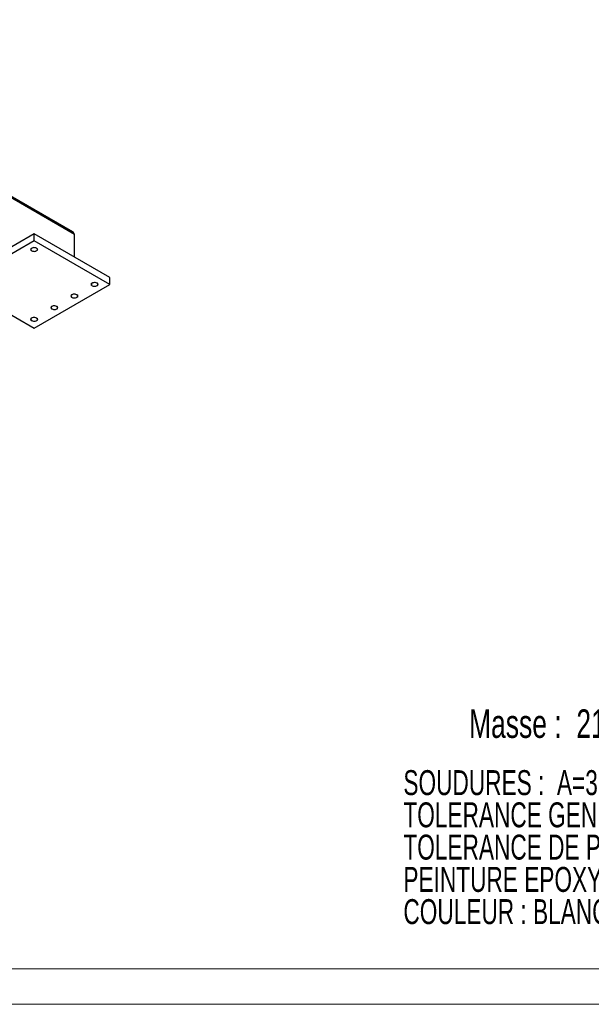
# Model space of a CAD drawing. Header units: millimetres. Extents: x 0 to 841, y 0 to 594.
# Tile 16 of 25: x 577 to 658, y 0 to 138. Entities that reach past the tile are written whole.
import ezdxf

# ---------------------------------------------------------------- set-up
doc = ezdxf.new("R2010")
doc.units = ezdxf.units.MM
doc.layers.add('NOTES', color=6, linetype='Continuous')
doc.layers.add('TRAIT-FINS', color=9, linetype='Continuous')
doc.layers.add('TRAIT-FORT', color=4, linetype='Continuous', lineweight=25)
doc.styles.add('SLDTEXTSTYLE1', font='TXT', dxfattribs={"width": 0.67953})
doc.styles.add('SLDTEXTSTYLE2', font='TXT', dxfattribs={"width": 0.694444})

# ---------------------------------------------------------------- blocks, each defined once
blk = doc.blocks.new('SW_NOTE_0')
at = {"layer": 'NOTES', "color": 0, "char_height": 3.5, "attachment_point": 1, "style": 'SLDTEXTSTYLE1'}
for s, insert in [('SOUDURES :  A=3 CONTINUE ETANCHE', (0, 4.51)), ('TOLERANCE GENERALE : ± 1 mm', (0, -0.01)), ('TOLERANCE DE PLANEITE : ± 1 mm/m', (0, -4.54)), ('PEINTURE EPOXY EP: 60µ', (0, -9.07)), ('COULEUR : BLANC RAL 9010', (0, -13.59))]:
    blk.add_mtext(s, dxfattribs=dict(at, insert=insert))

msp = doc.modelspace()

# ---------------------------------------------------------------- linework, layer by layer
at = {"lineweight": 18}
for p, q in [((836, 5), (5, 5)), ((841, 0), (0, 0))]:
    msp.add_line(p, q, dxfattribs=at)
at = {"layer": 'TRAIT-FINS', "lineweight": 18, "flags": 128}
for points in [[(578.949, 105.713), (578.841, 105.807), (578.803, 105.917), (578.841, 106.028), (578.949, 106.121), (579.111, 106.184), (579.303, 106.206), (579.494, 106.184), (579.656, 106.121), (579.764, 106.028), (579.803, 105.917), (579.764, 105.807), (579.656, 105.713), (579.494, 105.651), (579.303, 105.629), (579.111, 105.651), (578.949, 105.713)], [(587.434, 100.815), (587.326, 100.908), (587.288, 101.019), (587.326, 101.129), (587.434, 101.223), (587.596, 101.285), (587.788, 101.307), (587.979, 101.285), (588.141, 101.223), (588.25, 101.129), (588.288, 101.019), (588.25, 100.908), (588.141, 100.815), (587.979, 100.752), (587.788, 100.73), (587.596, 100.752), (587.434, 100.815)], [(584.606, 99.182), (584.497, 99.276), (584.459, 99.386), (584.497, 99.496), (584.606, 99.59), (584.768, 99.653), (584.959, 99.675), (585.151, 99.653), (585.313, 99.59), (585.421, 99.496), (585.459, 99.386), (585.421, 99.276), (585.313, 99.182), (585.151, 99.119), (584.959, 99.097), (584.768, 99.119), (584.606, 99.182)], [(581.777, 97.549), (581.669, 97.643), (581.631, 97.753), (581.669, 97.864), (581.777, 97.957), (581.94, 98.02), (582.131, 98.042), (582.322, 98.02), (582.485, 97.957), (582.593, 97.864), (582.631, 97.753), (582.593, 97.643), (582.485, 97.549), (582.322, 97.486), (582.131, 97.465), (581.94, 97.486), (581.777, 97.549)], [(578.949, 95.916), (578.841, 96.01), (578.803, 96.12), (578.841, 96.231), (578.949, 96.324), (579.111, 96.387), (579.303, 96.409), (579.494, 96.387), (579.656, 96.324), (579.764, 96.231), (579.803, 96.12), (579.764, 96.01), (579.656, 95.916), (579.494, 95.854), (579.303, 95.832), (579.111, 95.854), (578.949, 95.916)]]:
    msp.add_lwpolyline(points, dxfattribs=at)
at = {"layer": 'TRAIT-FORT', "lineweight": 25}
for p, q in [((584.711, 108.387), (441.417, 191.109)), ((584.959, 108.041), (441.417, 190.906)), ((579.303, 108.122), (568.696, 101.999)), ((579.303, 107.142), (579.303, 108.122)), ((589.909, 101.999), (579.303, 108.122)), ((584.959, 104.856), (584.959, 108.041)), ((579.303, 107.142), (568.696, 101.019)), ((589.909, 101.019), (579.303, 107.142)), ((568.696, 101.019), (579.303, 94.896)), ((579.303, 94.896), (589.909, 101.019)), ((589.909, 101.019), (589.909, 101.999))]:
    msp.add_line(p, q, dxfattribs=at)
at = {"layer": 'TRAIT-FORT', "lineweight": 25, "flags": 128}
for points in [[(578.984, 105.734), (579.087, 105.689), (579.207, 105.663), (579.335, 105.658), (579.46, 105.674), (579.572, 105.709), (579.663, 105.762), (579.724, 105.826), (579.751, 105.899), (579.742, 105.972), (579.697, 106.042), (579.621, 106.101), (579.518, 106.145), (579.398, 106.171), (579.27, 106.176), (579.145, 106.161), (579.033, 106.125), (578.942, 106.073), (578.881, 106.008), (578.854, 105.936), (578.863, 105.862), (578.908, 105.793), (578.984, 105.734)], [(587.47, 100.835), (587.572, 100.791), (587.692, 100.765), (587.82, 100.76), (587.945, 100.775), (588.057, 100.811), (588.148, 100.863), (588.209, 100.928), (588.237, 101), (588.228, 101.074), (588.183, 101.143), (588.106, 101.202), (588.003, 101.247), (587.883, 101.273), (587.756, 101.278), (587.631, 101.262), (587.518, 101.227), (587.428, 101.174), (587.366, 101.11), (587.339, 101.037), (587.348, 100.964), (587.393, 100.894), (587.47, 100.835)], [(584.641, 99.202), (584.744, 99.158), (584.864, 99.132), (584.991, 99.127), (585.117, 99.143), (585.229, 99.178), (585.32, 99.23), (585.381, 99.295), (585.408, 99.367), (585.399, 99.441), (585.354, 99.51), (585.278, 99.57), (585.175, 99.614), (585.055, 99.64), (584.927, 99.645), (584.802, 99.629), (584.69, 99.594), (584.599, 99.542), (584.538, 99.477), (584.511, 99.405), (584.52, 99.331), (584.564, 99.261), (584.641, 99.202)], [(581.813, 97.569), (581.915, 97.525), (582.035, 97.499), (582.163, 97.494), (582.288, 97.51), (582.401, 97.545), (582.491, 97.597), (582.553, 97.662), (582.58, 97.735), (582.571, 97.808), (582.526, 97.878), (582.449, 97.937), (582.347, 97.981), (582.227, 98.007), (582.099, 98.012), (581.974, 97.997), (581.861, 97.961), (581.771, 97.909), (581.709, 97.844), (581.682, 97.772), (581.691, 97.698), (581.736, 97.629), (581.813, 97.569)], [(578.984, 95.937), (579.087, 95.892), (579.207, 95.866), (579.335, 95.861), (579.46, 95.877), (579.572, 95.912), (579.663, 95.965), (579.724, 96.03), (579.751, 96.102), (579.742, 96.176), (579.697, 96.245), (579.621, 96.304), (579.518, 96.348), (579.398, 96.374), (579.27, 96.379), (579.145, 96.364), (579.033, 96.328), (578.942, 96.276), (578.881, 96.211), (578.854, 96.139), (578.863, 96.065), (578.908, 95.996), (578.984, 95.937)]]:
    msp.add_lwpolyline(points, dxfattribs=at)
at = {"layer": 'TRAIT-FORT', "lineweight": 25}
msp.add_ellipse((584.111, 108.041), major_axis=(0.849, 0), ratio=0.5773815, start_param=0, end_param=0.7854794, dxfattribs=at)

# ---------------------------------------------------------------- block references
at = {"layer": 'NOTES'}
msp.add_blockref('SW_NOTE_0', (631.15, 28.347), dxfattribs=at)

# ---------------------------------------------------------------- texts
at = {"layer": 'NOTES', "insert": (640.37, 41.385), "char_height": 4, "attachment_point": 1, "style": 'SLDTEXTSTYLE2'}
msp.add_mtext('Masse :  216.80 Kg', dxfattribs=at)

doc.saveas('drawing.dxf')
